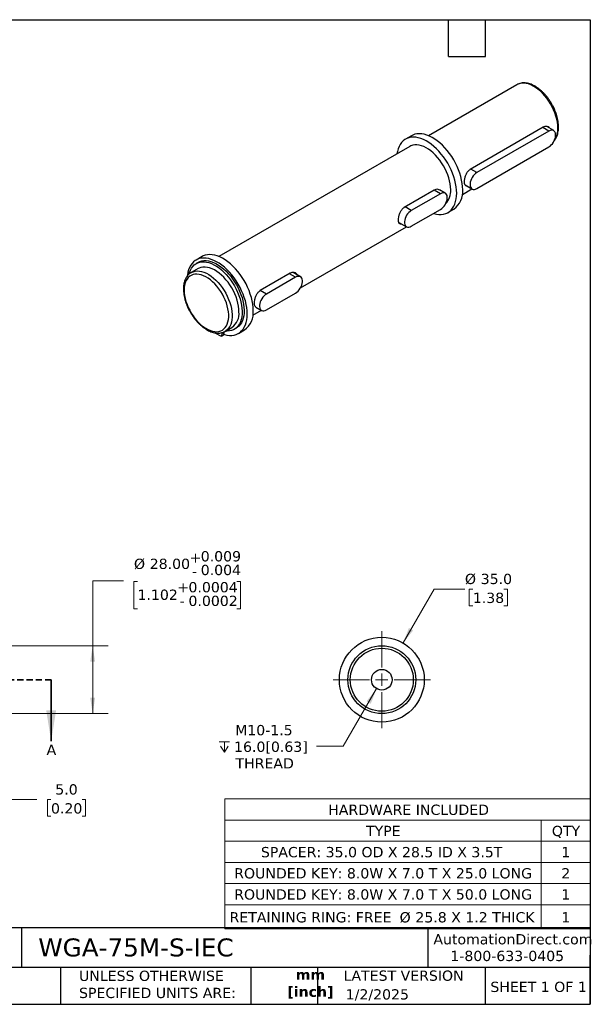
# Model space of a CAD drawing. Header units: millimetres. Extents: x 13 to 546, y 13 to 419.
# Tile 2 of 2: x 311 to 546, y 13 to 419. Entities that reach past the tile are written whole.
import ezdxf

# ---------------------------------------------------------------- set-up
doc = ezdxf.new("R2010")
doc.units = ezdxf.units.MM
doc.header["$LTSCALE"] = 2
doc.linetypes.add('SLD-Dashed', pattern=[1.905, 1.27, -0.635])
doc.linetypes.add('SLD-Solid', pattern=[0])
doc.layers.add('TEXT', color=140, linetype='SLD-Solid', lineweight=25)
doc.styles.add('SLDTEXTSTYLE0', font='VERDANA.TTF')
doc.styles.add('SLDTEXTSTYLE1', font='VERDANAB.TTF')
doc.dimstyles.new('SLDDIMSTYLE0', dxfattribs={"dimtxt": 4.316016, "dimasz": 6.604, "dimexe": 0, "dimexo": 0.0625, "dimgap": 1.079004, "dimtad": 0, "dimtih": 1, "dimtoh": 1, "dimrnd": 1e-09, "dimzin": 4, "dimdsep": 46, "dimtxsty": 'SLDTEXTSTYLE0', "dimsah": 1, "dimcen": 0.09, "dimadec": 0, "dimazin": 1, "dimtfac": 1, "dimtmove": 0, "dimatfit": 0, "dimfxl": 0, "dimfrac": 2, "dimtolj": 1, "dimtzin": 12, "dimarcsym": 0})
doc.dimstyles.new('SLDDIMSTYLE2', dxfattribs={"dimtxt": 4.316016, "dimasz": 6.604, "dimexe": 0, "dimexo": 0.0625, "dimgap": 1.079004, "dimtad": 0, "dimtih": 1, "dimtoh": 1, "dimrnd": 1e-09, "dimzin": 4, "dimdsep": 46, "dimtxsty": 'SLDTEXTSTYLE0', "dimsah": 1, "dimcen": 0.09, "dimadec": 0, "dimazin": 1, "dimtol": 1, "dimtp": 0.009, "dimtm": 0.004, "dimtfac": 1, "dimtdec": 3, "dimtofl": 0, "dimtmove": 0, "dimatfit": 3, "dimfxl": 0, "dimfrac": 2, "dimtolj": 1, "dimarcsym": 0})
doc.dimstyles.new('SLDDIMSTYLE3', dxfattribs={"dimtxt": 4.316016, "dimasz": 6.604, "dimexe": 0, "dimexo": 0.0625, "dimgap": 1.079004, "dimtad": 0, "dimtih": 1, "dimtoh": 1, "dimrnd": 1e-09, "dimzin": 4, "dimdsep": 46, "dimtxsty": 'SLDTEXTSTYLE0', "dimsah": 1, "dimcen": 0, "dimadec": 0, "dimazin": 1, "dimtfac": 1, "dimtofl": 0, "dimtmove": 0, "dimatfit": 3, "dimfxl": 0, "dimfrac": 2, "dimtolj": 1, "dimtzin": 12, "dimarcsym": 0})
doc.dimstyles.new('SLDDIMSTYLE4', dxfattribs={"dimtxt": 4.316016, "dimasz": 6.604, "dimexe": 0, "dimexo": 0.0625, "dimgap": 1.079004, "dimtad": 0, "dimtih": 1, "dimtoh": 1, "dimrnd": 1e-09, "dimzin": 12, "dimdsep": 46, "dimtxsty": 'SLDTEXTSTYLE0', "dimsah": 1, "dimcen": 0, "dimadec": 0, "dimazin": 3, "dimtfac": 1, "dimtofl": 0, "dimtmove": 0, "dimatfit": 3, "dimfxl": 0, "dimfrac": 2, "dimtolj": 1, "dimtzin": 12, "dimarcsym": 0})

# ---------------------------------------------------------------- blocks, each defined once
blk = doc.blocks.new('SW_TABLEANNOTATION_0')
at = {"color": 0, "linetype": 'SLD-Solid', "lineweight": 18}
for p, q in [((0, 0), (0, -8.74)), ((0, 0), (130.51, 0)), ((130.51, 0), (150.82, 0)), ((150.82, 0), (150.82, -8.74)), ((0, -8.74), (0, -17.48)), ((0, -8.74), (130.51, -8.74)), ((130.51, -8.74), (130.51, -17.48)), ((130.51, -8.74), (150.82, -8.74)), ((150.82, -8.74), (150.82, -17.48)), ((0, -17.48), (0, -26.22)), ((0, -17.48), (130.51, -17.48)), ((130.51, -17.48), (130.51, -26.22)), ((130.51, -17.48), (150.82, -17.48)), ((150.82, -17.48), (150.82, -26.22)), ((0, -26.22), (0, -34.96)), ((0, -26.22), (130.51, -26.22)), ((130.51, -26.22), (130.51, -34.96)), ((130.51, -26.22), (150.82, -26.22)), ((150.82, -26.22), (150.82, -34.96)), ((0, -34.96), (0, -43.7)), ((0, -34.96), (130.51, -34.96)), ((130.51, -34.96), (130.51, -43.7)), ((130.51, -34.96), (150.82, -34.96)), ((150.82, -34.96), (150.82, -43.7)), ((0, -43.7), (0, -53.64)), ((0, -43.7), (130.51, -43.7)), ((130.51, -43.7), (130.51, -53.64)), ((130.51, -43.7), (150.82, -43.7)), ((150.82, -43.7), (150.82, -53.64)), ((0, -53.64), (130.51, -53.64)), ((130.51, -53.64), (150.82, -53.64))]:
    blk.add_line(p, q, dxfattribs=at)
at = {"color": 0, "linetype": 'Continuous', "lineweight": 0, "attachment_point": 1, "style": 'SLDTEXTSTYLE0'}
for s, insert, char_height in [('HARDWARE INCLUDED', (42.71, -2.35), 4.2333), ('TYPE', (58.29, -11.09), 4.233), ('QTY', (134.96, -11.09), 4.233), ('SPACER: 35.0 OD X 28.5 ID X 3.5T', (14.94, -19.83), 4.2333), ('1', (138.87, -19.83), 4.23), ('ROUNDED KEY: 8.0W X 7.0 T X 25.0 LONG', (3.93, -28.57), 4.2333), ('2', (138.87, -28.57), 4.23), ('ROUNDED KEY: 8.0W X 7.0 T X 50.0 LONG', (3.93, -37.3), 4.2333), ('1', (138.87, -37.3), 4.23), ('RETAINING RING: FREE ', (2, -46.73), 4.2333), ('%%c', (72.16, -46.73), 4.233), ('25.8 X 1.2 THICK', (78.67, -46.73), 4.2333), ('1', (138.87, -46.73), 4.23)]:
    blk.add_mtext(s, dxfattribs=dict(at, insert=insert, char_height=char_height))
blk = doc.blocks.new('_D_4')
at = {"color": 7, "linetype": 'SLD-Solid', "lineweight": 0}
for p, q in [((295.68, 144.13), (295.68, 90.82)), ((300.68, 131.13), (300.68, 90.82)), ((295.68, 97.17), (282.98, 97.17)), ((300.68, 97.17), (317.79, 97.17)), ((323.64, 97.17), (322.19, 97.17)), ((322.19, 97.17), (322.19, 90.31)), ((336.46, 97.17), (337.91, 97.17)), ((337.91, 97.17), (337.91, 90.31)), ((322.19, 90.31), (323.64, 90.31)), ((337.91, 90.31), (336.46, 90.31))]:
    blk.add_line(p, q, dxfattribs=at)
at = {"color": 7, "linetype": 'SLD-Solid', "lineweight": 18}
for points in [[(295.68, 97.17), (289.07, 98.19), (289.07, 96.16)], [(300.68, 97.17), (307.28, 96.16), (307.28, 98.19)]]:
    blk.add_solid(points, dxfattribs=at)
at = {"color": 7, "linetype": 'SLD-Solid', "lineweight": 18, "char_height": 4.233, "attachment_point": 1, "style": 'SLDTEXTSTYLE0'}
for s, insert in [('5.0', (325.43, 103.52)), ('0.20', (323.64, 95.69))]:
    blk.add_mtext(s, dxfattribs=dict(at, insert=insert))
blk = doc.blocks.new('_D_6')
at = {"color": 7, "linetype": 'SLD-Solid', "lineweight": 0}
for p, q in [((353.54, 187.51), (340.84, 187.51)), ((340.84, 187.51), (340.84, 160.67)), ((359.33, 187.26), (357.88, 187.26)), ((357.88, 187.26), (357.88, 175.97)), ((400.37, 187.26), (401.82, 187.26)), ((401.82, 187.26), (401.82, 175.97)), ((357.88, 175.97), (359.33, 175.97)), ((401.82, 175.97), (400.37, 175.97)), ((302.22, 160.67), (347.19, 160.67)), ((340.84, 160.67), (340.84, 132.67)), ((302.22, 132.67), (347.19, 132.67))]:
    blk.add_line(p, q, dxfattribs=at)
at = {"color": 7, "linetype": 'SLD-Solid', "lineweight": 18}
for points in [[(340.84, 160.67), (339.82, 154.07), (341.85, 154.07)], [(340.84, 132.67), (341.85, 139.28), (339.82, 139.28)]]:
    blk.add_solid(points, dxfattribs=at)
at = {"color": 7, "linetype": 'SLD-Solid', "lineweight": 18, "attachment_point": 1, "style": 'SLDTEXTSTYLE0'}
for s, insert, char_height in [('0.009', (385.42, 199.75), 4.233), ('%%c', (357.87, 196.63), 4.233), ('28.00', (364.38, 196.63), 4.233), ('+', (380.8, 199.25), 4.23), ('-', (381.83, 193.6), 4.23), ('0.004', (385.42, 194.1), 4.233), ('0.0004', (380.36, 186.99), 4.233), ('1.102', (359.33, 183.87), 4.233), ('+', (375.75, 186.99), 4.23), ('-', (376.77, 181.35), 4.23), ('0.0002', (380.36, 181.35), 4.233)]:
    blk.add_mtext(s, dxfattribs=dict(at, insert=insert, char_height=char_height))
blk = doc.blocks.new('_D_7')
at = {"color": 7, "linetype": 'SLD-Solid', "lineweight": 0}
for p, q in [((468.86, 161.83), (481.69, 184.06)), ((481.69, 184.06), (494.39, 184.06)), ((497.65, 184.06), (496.2, 184.06)), ((496.2, 184.06), (496.2, 177.2)), ((510.48, 184.06), (511.93, 184.06)), ((511.93, 184.06), (511.93, 177.2)), ((496.2, 177.2), (497.65, 177.2)), ((511.93, 177.2), (510.48, 177.2))]:
    blk.add_line(p, q, dxfattribs=at)
at = {"color": 7, "linetype": 'SLD-Solid', "lineweight": 18}
blk.add_solid([(468.86, 161.83), (473.04, 167.04), (471.28, 168.05)], dxfattribs=at)
at = {"color": 7, "linetype": 'SLD-Solid', "lineweight": 18, "char_height": 4.233, "attachment_point": 1, "style": 'SLDTEXTSTYLE0'}
for s, insert in [('%%c', (494.39, 190.4)), ('35.0', (500.91, 190.4)), ('1.38', (497.65, 182.58))]:
    blk.add_mtext(s, dxfattribs=dict(at, insert=insert))
blk = doc.blocks.new('SW_SYMBOL_HOLE_DEPTH')
at = {"color": 0, "linetype": 'SLD-Solid', "lineweight": 18}
for p, q in [((0, 1750), (1600, 1750)), ((800, 1750), (800, 150)), ((200, 1110), (800, 150)), ((1400, 1110), (800, 150))]:
    blk.add_line(p, q, dxfattribs=at)
blk = doc.blocks.new('_D_8')
at = {"color": 7, "linetype": 'SLD-Solid', "lineweight": 0}
for p, q in [((457.98, 142.99), (444.23, 119.18)), ((444.23, 119.18), (433.12, 119.18))]:
    blk.add_line(p, q, dxfattribs=at)
at = {"color": 7, "linetype": 'SLD-Solid', "lineweight": 18}
blk.add_solid([(457.98, 142.99), (453.8, 137.78), (455.56, 136.76)], dxfattribs=at)
at = {"color": 7, "linetype": 'SLD-Solid', "lineweight": 18, "xscale": 0.002688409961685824, "yscale": 0.002688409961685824, "zscale": 0.002688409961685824}
blk.add_blockref('SW_SYMBOL_HOLE_DEPTH', (393, 116.32), dxfattribs=at)
at = {"color": 7, "linetype": 'SLD-Solid', "lineweight": 18, "char_height": 4.233, "attachment_point": 1, "style": 'SLDTEXTSTYLE0'}
for s, insert in [('M10-1.5', (399.6, 127.99)), ('16.0[0.63]', (399.17, 121.13)), ('THREAD', (399.76, 114.27))]:
    blk.add_mtext(s, dxfattribs=dict(at, insert=insert))
blk = doc.blocks.new('SW_CENTERMARKSYMBOL_0')
at = {"color": 0, "linetype": 'SLD-Solid', "lineweight": 18}
for p, q in [((0, 5.08), (0, 20.04)), ((-5.08, 0), (-20.04, 0)), ((0, 0), (-2.54, 0)), ((0, 0), (0, 2.54)), ((0, 0), (0, -2.54)), ((0, 0), (2.54, 0)), ((5.08, 0), (20.04, 0)), ((0, -5.08), (0, -20.04))]:
    blk.add_line(p, q, dxfattribs=at)

msp = doc.modelspace()

# ---------------------------------------------------------------- linework, layer by layer
for p, q in [((515.816, 392.276), (479.347, 371.223)), ((526.645, 374.676), (496.593, 357.327)), ((529.003, 373.111), (526.469, 374.574)), ((531.002, 373.309), (528.139, 374.962)), ((472.347, 371.224), (469.872, 369.795)), ((529.003, 373.111), (499.304, 355.966)), ((471.622, 366.764), (392.939, 321.341)), ((499.304, 349.434), (529.003, 366.578)), ((499.304, 355.966), (496.77, 357.429)), ((494.466, 350.874), (497.304, 349.236)), ((481.744, 348.755), (469.37, 341.611)), ((484.278, 347.292), (472.257, 340.352)), ((484.278, 347.292), (481.744, 348.755)), ((486.278, 347.49), (483.952, 348.832)), ((493.346, 346.974), (497.284, 349.247)), ((472.257, 340.352), (469.723, 341.815)), ((472.257, 333.82), (484.278, 340.76)), ((487.37, 339.483), (489.845, 340.912)), ((426.547, 308.412), (470.237, 333.634)), ((467.142, 335.42), (470.257, 333.622)), ((385.938, 321.341), (383.463, 319.912)), ((384.376, 318.924), (383.563, 318.454)), ((384.294, 316.35), (381.466, 314.718)), ((422.347, 314.466), (409.973, 307.322)), ((424.527, 312.799), (421.993, 314.261)), ((426.527, 312.997), (423.492, 314.749)), ((424.527, 312.799), (412.507, 305.859)), ((412.507, 305.859), (409.973, 307.322)), ((412.507, 299.327), (424.527, 306.266)), ((406.937, 297.091), (410.487, 299.14)), ((408.181, 300.471), (410.507, 299.129)), ((391.603, 289.637), (391.6, 289.808)), ((393.7, 288.465), (391.603, 289.637)), ((393.945, 288.444), (394.758, 288.913)), ((394.155, 289.52), (394.045, 288.621)), ((394.045, 288.621), (394.858, 289.091)), ((394.155, 289.52), (394.968, 289.99)), ((394.968, 289.99), (394.858, 289.091)), ((395.464, 290.468), (398.293, 292.101)), ((399.236, 291.304), (400.049, 291.774)), ((400.962, 289.601), (403.437, 291.029))]:
    msp.add_line(p, q)
at = {"color": 7, "linetype": 'SLD-Dashed', "lineweight": 35}
msp.add_line((323.716, 146.672), (85.636, 146.672), dxfattribs=at)
at = {"color": 7, "linetype": 'SLD-Solid', "lineweight": 35}
msp.add_line((323.716, 146.672), (323.716, 121.272), dxfattribs=at)
at = {"flags": 128}
for points in [[(532.715, 374.437), (532.666, 375.603), (532.519, 376.815), (532.275, 378.06), (531.937, 379.326), (531.509, 380.6), (530.995, 381.87), (530.399, 383.122), (529.728, 384.345), (528.988, 385.526), (528.186, 386.654), (527.332, 387.717), (526.432, 388.705), (525.497, 389.608), (524.534, 390.417), (523.555, 391.124), (522.569, 391.722), (521.584, 392.205), (520.612, 392.568), (519.662, 392.808), (518.744, 392.922), (517.866, 392.909), (517.037, 392.769), (516.265, 392.504), (515.816, 392.276)], [(490.996, 347.495), (490.947, 348.786), (490.802, 350.123), (490.562, 351.495), (490.228, 352.892), (489.804, 354.302), (489.292, 355.715), (488.696, 357.119), (488.022, 358.504), (487.274, 359.859), (486.458, 361.173), (485.581, 362.436), (484.65, 363.638), (483.671, 364.769), (482.653, 365.821), (481.603, 366.786), (480.53, 367.656), (479.442, 368.423), (478.347, 369.083), (477.255, 369.63), (476.173, 370.059), (475.111, 370.368), (474.076, 370.553), (473.077, 370.615), (472.121, 370.551), (471.215, 370.362), (470.368, 370.051), (469.586, 369.618), (468.874, 369.069), (468.238, 368.407), (467.684, 367.637), (467.215, 366.765), (466.836, 365.798), (466.548, 364.744), (466.371, 363.733)], [(493.47, 348.924), (493.422, 350.215), (493.277, 351.552), (493.037, 352.924), (492.703, 354.32), (492.279, 355.731), (491.767, 357.143), (491.171, 358.548), (490.497, 359.933), (489.749, 361.288), (488.933, 362.602), (488.056, 363.865), (487.124, 365.067), (486.146, 366.198), (485.128, 367.25), (484.078, 368.215), (483.005, 369.084), (481.917, 369.852), (480.822, 370.512), (479.73, 371.058), (478.648, 371.488), (477.586, 371.797), (476.551, 371.982), (475.551, 372.043), (474.595, 371.979), (473.69, 371.791), (472.843, 371.479), (472.347, 371.224)], [(529.003, 366.578), (529.522, 366.934), (530.024, 367.389), (530.491, 367.927), (530.908, 368.531), (531.26, 369.179), (531.534, 369.85), (531.723, 370.521), (531.819, 371.169), (531.819, 371.772), (531.723, 372.309), (531.534, 372.762), (531.26, 373.116), (530.908, 373.358), (530.491, 373.481), (530.024, 373.48), (529.522, 373.355), (529.003, 373.111)], [(488.521, 348.924), (488.471, 350.091), (488.324, 351.303), (488.081, 352.548), (487.743, 353.813), (487.315, 355.087), (486.8, 356.357), (486.205, 357.609), (485.533, 358.832), (484.793, 360.013), (483.992, 361.141), (483.137, 362.204), (482.238, 363.192), (481.302, 364.095), (480.34, 364.905), (479.361, 365.612), (478.374, 366.209), (477.39, 366.692), (476.418, 367.056), (475.468, 367.295), (474.55, 367.409), (473.671, 367.396), (472.842, 367.257), (472.071, 366.992), (471.622, 366.764)], [(499.304, 355.966), (498.784, 355.611), (498.282, 355.156), (497.815, 354.617), (497.399, 354.014), (497.047, 353.365), (496.772, 352.694), (496.584, 352.023), (496.488, 351.376), (496.488, 350.773), (496.584, 350.236), (496.772, 349.783), (497.047, 349.429), (497.399, 349.186), (497.815, 349.063), (498.282, 349.065), (498.784, 349.189), (499.304, 349.434)], [(481.414, 339.106), (481.603, 339.049), (482.653, 338.802), (483.671, 338.678), (484.65, 338.68), (485.581, 338.806), (486.458, 339.056), (487.274, 339.429), (488.022, 339.92), (488.696, 340.526), (489.292, 341.243), (489.804, 342.065), (490.228, 342.985), (490.562, 343.996), (490.802, 345.091), (490.947, 346.26), (490.996, 347.495)], [(484.278, 340.76), (484.798, 341.115), (485.3, 341.57), (485.767, 342.108), (486.184, 342.712), (486.535, 343.36), (486.81, 344.031), (486.998, 344.702), (487.094, 345.35), (487.094, 345.953), (486.998, 346.49), (486.81, 346.943), (486.535, 347.297), (486.184, 347.539), (485.767, 347.662), (485.3, 347.661), (484.798, 347.536), (484.278, 347.292)], [(472.257, 340.352), (471.737, 339.997), (471.235, 339.542), (470.768, 339.004), (470.352, 338.4), (470, 337.751), (469.725, 337.08), (469.537, 336.41), (469.441, 335.762), (469.441, 335.159), (469.537, 334.622), (469.725, 334.169), (470, 333.815), (470.352, 333.572), (470.768, 333.45), (471.235, 333.451), (471.737, 333.576), (472.257, 333.82)], [(407.062, 299.042), (407.014, 300.332), (406.869, 301.669), (406.628, 303.041), (406.295, 304.438), (405.87, 305.848), (405.358, 307.261), (404.763, 308.665), (404.088, 310.051), (403.34, 311.405), (402.525, 312.719), (401.648, 313.982), (400.716, 315.184), (399.737, 316.315), (398.719, 317.368), (397.669, 318.332), (396.596, 319.202), (395.508, 319.969), (394.414, 320.629), (393.322, 321.176), (392.24, 321.605), (391.177, 321.914), (390.142, 322.1), (389.143, 322.161), (388.187, 322.097), (387.282, 321.908), (386.435, 321.597), (385.938, 321.341)], [(404.587, 297.613), (404.539, 298.904), (404.394, 300.24), (404.154, 301.612), (403.82, 303.009), (403.395, 304.419), (402.883, 305.832), (402.288, 307.237), (401.613, 308.622), (400.865, 309.977), (400.05, 311.291), (399.173, 312.554), (398.241, 313.755), (397.262, 314.887), (396.244, 315.939), (395.195, 316.903), (394.121, 317.773), (393.033, 318.541), (391.939, 319.2), (390.847, 319.747), (389.765, 320.177), (388.703, 320.485), (387.668, 320.671), (386.668, 320.732), (385.712, 320.668), (384.807, 320.48), (383.96, 320.168), (383.177, 319.736), (382.465, 319.187), (381.83, 318.524), (381.275, 317.754), (380.807, 316.882), (380.427, 315.916), (380.14, 314.862), (379.947, 313.728), (379.914, 313.432)], [(380.643, 314.176), (380.818, 314.797), (381.174, 315.721), (381.621, 316.55), (382.154, 317.275), (382.768, 317.891), (383.458, 318.392), (384.219, 318.774), (385.043, 319.034), (385.923, 319.168), (386.851, 319.177), (387.82, 319.059), (388.82, 318.816), (389.842, 318.45), (390.879, 317.965), (391.92, 317.364), (392.957, 316.652), (393.979, 315.837), (394.979, 314.926), (395.948, 313.925), (396.876, 312.845), (397.756, 311.694), (398.58, 310.484), (399.341, 309.224), (400.031, 307.925), (400.645, 306.6), (401.178, 305.259), (401.625, 303.916), (401.981, 302.58), (402.244, 301.265), (402.411, 299.982), (402.481, 298.742), (402.453, 297.556), (402.328, 296.435), (402.106, 295.388), (401.79, 294.425), (401.382, 293.555), (400.886, 292.784), (400.306, 292.12), (399.648, 291.568), (398.917, 291.134), (398.12, 290.822), (397.263, 290.633), (396.355, 290.57), (395.694, 290.601)], [(401.193, 298.511), (401.144, 299.678), (400.997, 300.889), (400.753, 302.134), (400.416, 303.4), (399.987, 304.674), (399.473, 305.944), (398.877, 307.196), (398.206, 308.419), (397.466, 309.6), (396.664, 310.728), (395.81, 311.791), (394.91, 312.779), (393.975, 313.682), (393.012, 314.491), (392.033, 315.198), (391.047, 315.796), (390.063, 316.279), (389.091, 316.642), (388.141, 316.882), (387.222, 316.996), (386.344, 316.983), (385.515, 316.844), (384.743, 316.578), (384.294, 316.35)], [(384.376, 318.924), (385.032, 319.244), (385.856, 319.503), (386.736, 319.638), (387.664, 319.646), (388.633, 319.528), (389.633, 319.286), (390.656, 318.92), (391.692, 318.434), (392.733, 317.833), (393.77, 317.122), (394.793, 316.307), (395.793, 315.395), (396.761, 314.395), (397.689, 313.314), (398.569, 312.164), (399.393, 310.953), (400.154, 309.693), (400.844, 308.395), (401.459, 307.069), (401.991, 305.729), (402.438, 304.385), (402.794, 303.05), (403.057, 301.735), (403.224, 300.451), (403.294, 299.211), (403.266, 298.026), (403.141, 296.904), (402.919, 295.858), (402.603, 294.895), (402.195, 294.024), (401.699, 293.253), (401.12, 292.589), (400.461, 292.038), (400.049, 291.774)], [(378.566, 307.491), (378.614, 306.372), (378.76, 305.208), (379.001, 304.012), (379.335, 302.797), (379.758, 301.575), (380.266, 300.359), (380.853, 299.163), (381.514, 297.999), (382.241, 296.88), (383.026, 295.816), (383.861, 294.82), (384.738, 293.902), (385.647, 293.072), (386.578, 292.339), (387.521, 291.71), (388.467, 291.192), (389.406, 290.79), (390.327, 290.51), (391.221, 290.353), (392.078, 290.321), (392.89, 290.415), (393.647, 290.634), (394.341, 290.976), (394.966, 291.436), (395.514, 292.01), (395.98, 292.692), (396.359, 293.475), (396.647, 294.35), (396.841, 295.308), (396.938, 296.339), (396.938, 297.432), (396.841, 298.575), (396.647, 299.756), (396.359, 300.964), (395.98, 302.184), (395.514, 303.404), (394.966, 304.611), (394.341, 305.793), (393.647, 306.936), (392.89, 308.029), (392.078, 309.06), (391.221, 310.019), (390.327, 310.894), (389.406, 311.676), (388.467, 312.359), (387.521, 312.933), (386.578, 313.393), (385.647, 313.735), (384.738, 313.954), (383.861, 314.048), (383.026, 314.017), (382.241, 313.86), (381.514, 313.58), (380.853, 313.178), (380.266, 312.66), (379.758, 312.031), (379.335, 311.298), (379.001, 310.468), (378.76, 309.551), (378.614, 308.555), (378.566, 307.491)], [(381.434, 314.699), (381.553, 314.767), (382.293, 315.094), (383.094, 315.296), (383.949, 315.373), (384.848, 315.322), (385.784, 315.145), (386.746, 314.843), (387.725, 314.42), (388.712, 313.879), (389.696, 313.225), (390.668, 312.466), (391.618, 311.609), (392.537, 310.662), (393.415, 309.636), (394.244, 308.539), (395.015, 307.383), (395.722, 306.179), (396.356, 304.94), (396.912, 303.677), (397.384, 302.404), (397.768, 301.133), (398.058, 299.876), (398.254, 298.646), (398.352, 297.455), (398.352, 296.315), (398.254, 295.238), (398.058, 294.234), (397.768, 293.313), (397.384, 292.484), (396.912, 291.756), (396.356, 291.135), (395.722, 290.628), (395.466, 290.469)], [(424.527, 306.266), (425.047, 306.622), (425.549, 307.077), (426.016, 307.615), (426.433, 308.219), (426.785, 308.867), (427.059, 309.538), (427.248, 310.209), (427.344, 310.857), (427.344, 311.46), (427.248, 311.997), (427.059, 312.45), (426.785, 312.804), (426.433, 313.046), (426.016, 313.169), (425.549, 313.168), (425.047, 313.043), (424.527, 312.799)], [(412.507, 305.859), (411.987, 305.503), (411.485, 305.049), (411.018, 304.51), (410.601, 303.907), (410.25, 303.258), (409.975, 302.587), (409.786, 301.916), (409.69, 301.268), (409.69, 300.666), (409.786, 300.129), (409.975, 299.675), (410.25, 299.322), (410.601, 299.079), (411.018, 298.956), (411.485, 298.958), (411.987, 299.082), (412.507, 299.327)], [(394.879, 289.263), (395.195, 289.167), (396.244, 288.919), (397.262, 288.796), (398.241, 288.797), (399.173, 288.924), (400.05, 289.174), (400.865, 289.546), (401.613, 290.037), (402.288, 290.644), (402.883, 291.361), (403.395, 292.182), (403.82, 293.103), (404.154, 294.114), (404.394, 295.209), (404.539, 296.378), (404.587, 297.613)], [(394.045, 288.621), (394.031, 288.558), (394.007, 288.505), (393.973, 288.464), (393.93, 288.436), (393.879, 288.422), (393.823, 288.422), (393.763, 288.437), (393.7, 288.465)], [(394.273, 289.983), (394.207, 289.79), (394.155, 289.52)], [(395.026, 290.28), (395.02, 290.259), (394.968, 289.99)]]:
    msp.add_lwpolyline(points, dxfattribs=at)
for radius in [17.5, 14, 13, 4.25]:
    msp.add_circle((460.108, 146.672), radius)
for centre, radius, start, end in [((524.265, 374.046), 8.458, 327.60406, 2.65146), ((480.732, 348.444), 7.804, 316.43833, 3.52919), ((484.654, 348.087), 8.856, 305.88828, 5.4239), ((394.204, 297.812), 7.024, 305.60371, 5.70847), ((398.245, 298.204), 8.856, 305.88828, 5.4239), ((394.634, 289.101), 0.224, 303.43524, 357.47032)]:
    msp.add_arc(centre, radius, start, end)
for points, knots in [([(533.008, 374.845), (533.005, 375.041), (532.998, 375.607), (532.915, 376.572), (532.734, 377.744), (532.464, 378.935), (532.111, 380.136), (531.679, 381.335), (531.17, 382.524), (530.59, 383.692), (529.944, 384.83), (529.237, 385.928), (528.475, 386.977), (527.665, 387.967), (526.811, 388.891), (525.923, 389.74), (525.005, 390.507), (524.065, 391.185), (523.11, 391.767), (522.147, 392.246), (521.184, 392.617), (520.231, 392.874), (519.297, 393.014), (518.393, 393.032), (517.528, 392.933), (516.721, 392.707), (516.154, 392.484), (515.879, 392.305), (515.832, 392.274)], [0, 0, 0, 0, 0.0216271, 0.0623645, 0.1030599, 0.1437033, 0.1842906, 0.2248273, 0.2653243, 0.305795, 0.3462542, 0.3867173, 0.4271956, 0.4677042, 0.5082591, 0.5488757, 0.5895675, 0.6303442, 0.671207, 0.7121423, 0.7531005, 0.7939772, 0.83463, 0.8748835, 0.9145785, 0.953644, 0.9921481, 1, 1, 1, 1]), ([(529.355, 374.26), (529.29, 374.36), (529.05, 374.729), (528.328, 375.021), (527.436, 375.051), (526.875, 374.785), (526.645, 374.676)], [0, 0, 0, 0, 0.120528, 0.4430889, 0.7720083, 1, 1, 1, 1]), ([(531.236, 369.221), (531.256, 369.242), (531.468, 369.46), (531.8, 369.963), (532.221, 370.729), (532.551, 371.589), (532.798, 372.523), (532.952, 373.512), (533.004, 374.298), (533.007, 374.745), (533.008, 374.845)], [0, 0, 0, 0, 0.016309, 0.1692936, 0.3242466, 0.4814532, 0.6407187, 0.8015344, 0.9557457, 1, 1, 1, 1]), ([(495.291, 350.398), (495.199, 350.389), (494.859, 350.354), (494.486, 350.69), (494.223, 351.344), (494.151, 352.261), (494.251, 353.344), (494.581, 354.633), (495.137, 355.866), (495.838, 356.809), (496.374, 357.176), (496.593, 357.327)], [0, 0, 0, 0, 0.0478604, 0.1765147, 0.3075123, 0.398477, 0.5241115, 0.6496323, 0.7781354, 0.9091717, 1, 1, 1, 1]), ([(483.927, 348.786), (483.764, 348.885), (483.33, 349.148), (482.529, 349.121), (481.972, 348.861), (481.744, 348.755)], [0, 0, 0, 0, 0.2626793, 0.6981512, 1, 1, 1, 1]), ([(468.396, 334.697), (468.186, 334.668), (467.724, 334.604), (467.258, 334.965), (467, 335.629), (466.928, 336.545), (467.027, 337.628), (467.357, 338.918), (467.914, 340.15), (468.614, 341.093), (469.15, 341.461), (469.37, 341.611)], [0, 0, 0, 0, 0.1009218, 0.2224063, 0.3461036, 0.431999, 0.5506321, 0.6691578, 0.7904996, 0.9142335, 1, 1, 1, 1]), ([(381.437, 314.685), (381.354, 314.64), (381.034, 314.469), (380.541, 314.063), (379.968, 313.474), (379.476, 312.787), (379.061, 312.014), (378.729, 311.156), (378.483, 310.222), (378.329, 309.233), (378.277, 308.447), (378.273, 307.999), (378.273, 307.9)], [0, 0, 0, 0, 0.0395415, 0.1527235, 0.2659892, 0.3801433, 0.4957662, 0.6130706, 0.7319114, 0.8519089, 0.9669783, 1, 1, 1, 1]), ([(425.313, 313.697), (425.174, 313.928), (424.867, 314.436), (424.037, 314.819), (423.137, 314.84), (422.576, 314.574), (422.347, 314.466)], [0, 0, 0, 0, 0.2341052, 0.5150098, 0.8014517, 1, 1, 1, 1]), ([(378.273, 307.9), (378.275, 307.704), (378.283, 307.138), (378.365, 306.172), (378.547, 305.001), (378.816, 303.809), (379.169, 302.609), (379.602, 301.409), (380.11, 300.22), (380.69, 299.052), (381.336, 297.914), (382.043, 296.817), (382.805, 295.768), (383.616, 294.778), (384.469, 293.854), (385.358, 293.004), (386.276, 292.237), (387.216, 291.56), (388.171, 290.978), (389.133, 290.499), (390.096, 290.128), (391.049, 289.87), (391.984, 289.731), (392.888, 289.713), (393.752, 289.812), (394.56, 290.037), (395.131, 290.263), (395.41, 290.445), (395.46, 290.478)], [0, 0, 0, 0, 0.0216119, 0.0623208, 0.1029876, 0.1436026, 0.1841614, 0.2246697, 0.2651382, 0.3055806, 0.3460114, 0.3864461, 0.426896, 0.4673762, 0.5079026, 0.5484907, 0.589154, 0.6299021, 0.6707363, 0.7116428, 0.7525723, 0.7934204, 0.8340446, 0.8742699, 0.9139371, 0.9529751, 0.9914522, 1, 1, 1, 1]), ([(408.208, 300.517), (408.097, 300.576), (407.802, 300.731), (407.608, 301.349), (407.529, 302.253), (407.631, 303.34), (407.96, 304.628), (408.517, 305.861), (409.217, 306.804), (409.753, 307.171), (409.973, 307.322)], [0, 0, 0, 0, 0.0874922, 0.2326512, 0.3334496, 0.4726658, 0.6117559, 0.7541509, 0.8993528, 1, 1, 1, 1])]:
    msp.add_open_spline(points, degree=3, knots=knots)
at = {"color": 7, "linetype": 'SLD-Solid', "lineweight": 35}
msp.add_solid([(323.716, 121.272), (325.748, 133.972), (321.684, 133.972)], dxfattribs=at)
at = {"layer": 'TEXT'}
for p, q in [((12.7, 419.1), (546.1, 419.1)), ((487.68, 403.86), (487.68, 419.1)), ((502.92, 403.86), (502.92, 419.1)), ((546.1, 419.1), (546.1, 12.7)), ((487.68, 403.86), (502.92, 403.86)), ((546.1, 44.252), (12.7, 44.252)), ((311.518, 44.252), (311.518, 27.94)), ((479.151, 44.252), (479.151, 27.94)), ((546.1, 12.7), (546.1, 33.02)), ((546.1, 27.94), (12.7, 27.94)), ((327.56, 27.94), (327.56, 12.7)), ((406.049, 27.94), (406.049, 12.7)), ((433.624, 27.94), (433.624, 12.7)), ((502.697, 27.94), (502.697, 12.7)), ((12.7, 12.7), (546.1, 12.7))]:
    msp.add_line(p, q, dxfattribs=at)

# ---------------------------------------------------------------- block references
at = {"color": 7, "linetype": 'Continuous', "lineweight": 0}
for name, p in [('SW_CENTERMARKSYMBOL_0', (460.108, 146.672)), ('SW_TABLEANNOTATION_0', (395.29, 97.465))]:
    msp.add_blockref(name, p, dxfattribs=at)

# ---------------------------------------------------------------- texts
at = {"color": 7, "linetype": 'Continuous', "insert": (321.787, 119.902), "char_height": 4.316, "attachment_point": 1, "style": 'SLDTEXTSTYLE0'}
msp.add_mtext('A', dxfattribs=at)
at = {"color": 179, "linetype": 'SLD-Solid', "lineweight": 18, "char_height": 4.23333, "attachment_point": 1, "style": 'SLDTEXTSTYLE0'}
for s, insert in [('AutomationDirect.com', (481.39, 41.673)), ('1-800-633-0405', (488.383, 34.794))]:
    msp.add_mtext(s, dxfattribs=dict(at, insert=insert))
at = {"layer": 'TEXT'}
for s, insert, char_height, attachment_point, style in [('WGA-75M-S-IEC', (318.415, 39.881), 7.40833, 1, 'SLDTEXTSTYLE0'), ('UNLESS OTHERWISE ^JSPECIFIED UNITS ARE:', (335.216, 26.582), 4.23333, 1, 'SLDTEXTSTYLE0'), ('mm^J[inch]', (430.649, 27.078), 4.2333, 2, 'SLDTEXTSTYLE1'), ('LATEST VERSION', (469.104, 26.648), 4.23333, 2, 'SLDTEXTSTYLE0'), ('SHEET 1 OF 1', (504.883, 22.023), 4.23333, 1, 'SLDTEXTSTYLE0'), ('1/2/2025', (445.226, 18.926), 4.2333, 1, 'SLDTEXTSTYLE0')]:
    msp.add_mtext(s, dxfattribs=dict(at, insert=insert, char_height=char_height, attachment_point=attachment_point, style=style))

# ---------------------------------------------------------------- dimensions: what is measured, and where the dimension line sits
at = {"color": 7, "linetype": 'SLD-Solid', "lineweight": 18}
dim = msp.add_linear_dim(base=(340.835, 132.672), p1=(299.676, 160.672), p2=(299.676, 132.672), angle=90, text='%%c<>', dimstyle='SLDDIMSTYLE2', dxfattribs=at)
dim.commit()
dim.dimension.update_dxf_attribs({"geometry": '_D_6', "text_midpoint": (340.835, 187.509), "dimtype": 160})
dim = msp.add_diameter_dim_2p(p1=(451.358, 131.517), p2=(468.858, 161.828), dimstyle='SLDDIMSTYLE3', dxfattribs=at)
dim.commit()
dim.dimension.update_dxf_attribs({"geometry": '_D_7', "text_midpoint": (504.064, 184.059), "dimtype": 163})
dim = msp.add_linear_dim(base=(300.676, 97.172), p1=(295.676, 146.672), p2=(300.676, 133.672), dimstyle='SLDDIMSTYLE0', dxfattribs=at)
dim.commit()
dim.dimension.update_dxf_attribs({"geometry": '_D_4', "text_midpoint": (330.05, 97.172), "dimtype": 160})
dim = msp.add_diameter_dim_2p(p1=(462.233, 150.353), p2=(457.983, 142.992), text='M10-1.5\\P{\\fGDT;x}16.0[0.63]\\PTHREAD', dimstyle='SLDDIMSTYLE4', override={"dimpost": '<>'}, dxfattribs=at)
dim.commit()
dim.dimension.update_dxf_attribs({"geometry": '_D_8', "text_midpoint": (411.471, 119.179), "dimtype": 163})

doc.saveas('drawing.dxf')
